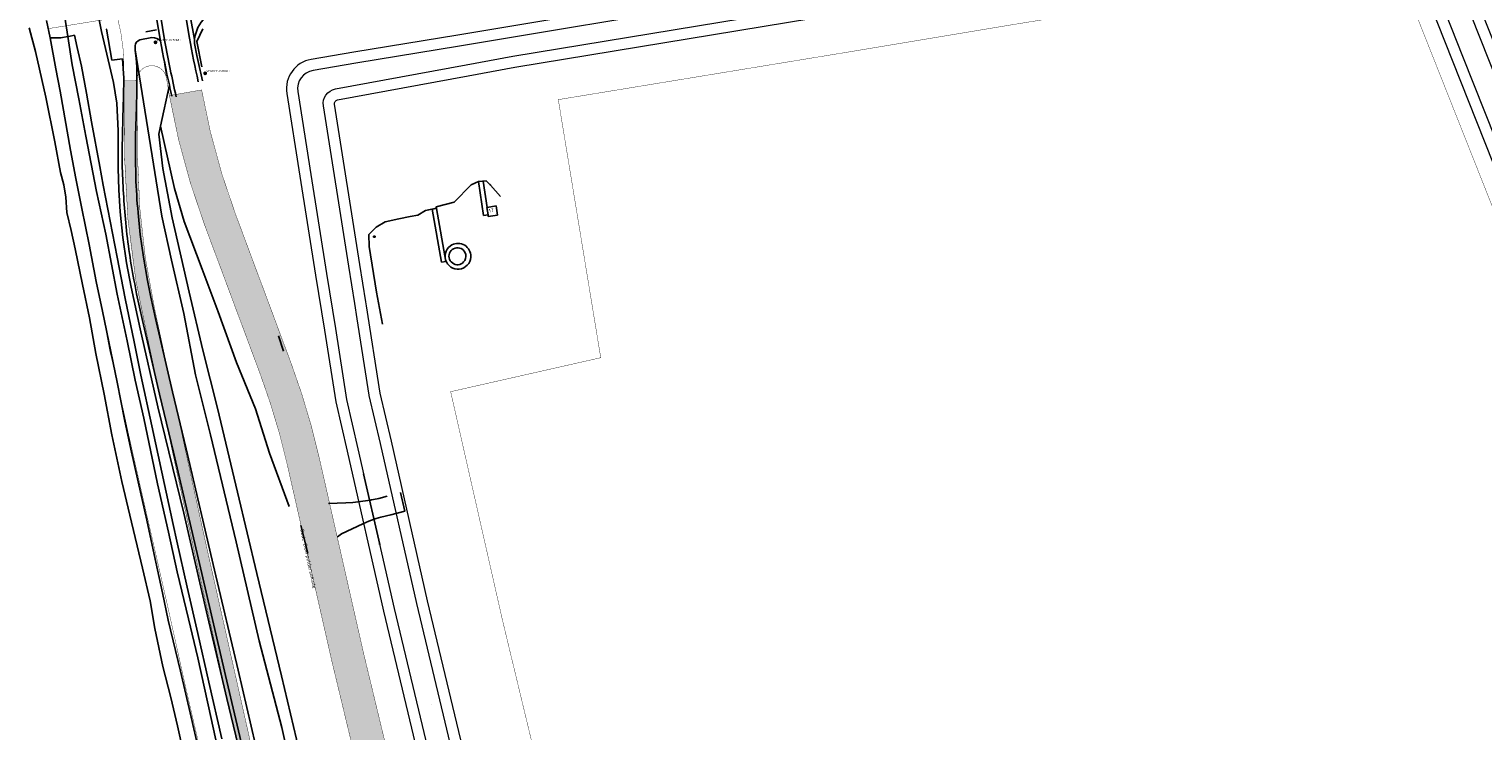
# Model space of a CAD drawing. Header units: metres. Extents: x 102000 to 105000, y 414600 to 420766.
# Tile 135 of 256: x 102642 to 103033, y 419170 to 419359. Entities that reach past the tile are written whole.
import ezdxf

# ---------------------------------------------------------------- set-up
doc = ezdxf.new("R2010")
doc.units = ezdxf.units.M
doc.layers.get('0').update_dxf_attribs({"color": 8})
for name, color, linetype, lineweight in [('00-Ontwerp DKIV', 8, 'Continuous', 0), ('N-WE-GW-TALUDLIJN-G', 90, 'Continuous', 18), ('N-WE-WH-WATERLIJN-G', 150, 'Continuous', 5)]:
    doc.layers.add(name, color=color, linetype=linetype, lineweight=lineweight)
doc.styles.add('MtXpl_NLCS-ISO', font='NLCS-ISO.ttf')
doc.styles.add('NLCS-ISO', font='NLCS-ISO.ttf')

msp = doc.modelspace()

# ---------------------------------------------------------------- hatches: boundary and pattern name
at = {"layer": '00-Ontwerp DKIV', "transparency": 33554623}
h = msp.add_hatch(color=256, dxfattribs=at)
h.dxf.hatch_style = 1
edge = h.paths.add_edge_path()
edge.add_line((103241.9131197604, 418172.8425901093), (103237.0406404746, 418169.0625382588))
edge.add_line((103237.0406404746, 418169.0625382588), (103224.7207035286, 418159.5047756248))
edge.add_line((103224.7207035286, 418159.5047756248), (103195.2889028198, 418136.6716908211))
edge.add_line((103195.2889028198, 418136.6716908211), (103174.0736316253, 418118.9786405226))
edge.add_line((103174.0736316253, 418118.9786405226), (103159.5549371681, 418107.6666447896))
edge.add_arc((103154.6380848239, 418113.9773141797), 7.999999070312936, 239.3557754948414, 307.92334175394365, ccw=False)
edge.add_line((103150.5604401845, 418107.0945240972), (103131.3909357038, 418118.4512788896))
edge.add_line((103131.3909357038, 418118.4512788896), (103050.6966157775, 418168.0179136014))
edge.add_line((103050.6966157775, 418168.0179136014), (102961.6819844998, 418219.857299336))
edge.add_arc((102976.7791524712, 418245.7817186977), 29.99999999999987, 197.9141609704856, 239.7854816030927, ccw=False)
edge.add_line((102948.2336001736, 418236.55396469), (102929.4861876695, 418296.4051814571))
edge.add_line((102929.4861876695, 418296.4051814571), (102902.9877062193, 418381.0216131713))
edge.add_line((102902.9877062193, 418381.0216131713), (102900.7266823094, 418389.5486772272))
edge.add_line((102900.7266823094, 418389.5486772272), (102895.3743327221, 418414.5824286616))
edge.add_line((102895.3743327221, 418414.5824286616), (102885.6588766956, 418462.0334900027))
edge.add_line((102885.6588766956, 418462.0334900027), (102882.4509269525, 418479.3733904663))
edge.add_line((102882.4509269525, 418479.3733904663), (102872.3642225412, 418525.4253037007))
edge.add_line((102872.3642225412, 418525.4253037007), (102857.3462328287, 418587.9850177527))
edge.add_line((102857.3462328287, 418587.9850177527), (102844.7730048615, 418638.8366922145))
edge.add_line((102844.7730048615, 418638.8366922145), (102835.5658846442, 418673.8186302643))
edge.add_line((102835.5658846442, 418673.8186302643), (102826.3591972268, 418710.3748085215))
edge.add_line((102826.3591972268, 418710.3748085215), (102819.4571453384, 418736.3638408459))
edge.add_line((102819.4571453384, 418736.3638408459), (102810.252544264, 418770.5236108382))
edge.add_line((102810.252544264, 418770.5236108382), (102790.875908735, 418834.3267096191))
edge.add_line((102790.875908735, 418834.3267096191), (102768.8902328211, 418906.5949185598))
edge.add_line((102768.8902328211, 418906.5949185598), (102754.8700659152, 418952.2635064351))
edge.add_line((102754.8700659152, 418952.2635064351), (102740.9232739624, 418998.1067016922))
edge.add_line((102740.9232739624, 418998.1067016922), (102726.8498609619, 419048.9763301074))
edge.add_line((102726.8498609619, 419048.9763301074), (102713.8730159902, 419098.9603615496))
edge.add_line((102713.8730159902, 419098.9603615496), (102704.4025370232, 419137.6210568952))
edge.add_line((102704.4025370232, 419137.6210568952), (102698.3227930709, 419162.9847069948))
edge.add_line((102698.3227930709, 419162.9847069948), (102685.2534543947, 419221.2753584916))
edge.add_line((102685.2534543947, 419221.2753584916), (102677.0922743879, 419258.6159082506))
edge.add_line((102677.0922743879, 419258.6159082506), (102673.6520203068, 419274.478539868))
edge.add_arc((102892.4774640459, 419328.1307181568), 225.3067488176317, 180.9500205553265, 193.7761668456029, ccw=False)
edge.add_line((102667.2016862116, 419324.3950811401), (102667.1931324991, 419324.3950145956))
edge.add_line((102667.1931324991, 419324.3950145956), (102667.2017645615, 419323.2854386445))
edge.add_line((102667.2017645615, 419323.2854386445), (102667.1931324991, 419324.3950145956))
edge.add_line((102667.1931324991, 419324.3950145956), (102667.0341468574, 419344.8312250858))
edge.add_line((102667.0341468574, 419344.8312250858), (102670.5355920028, 419344.8584649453))
edge.add_line((102670.5355920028, 419344.8584649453), (102670.7016490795, 419324.417170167))
edge.add_arc((102870.4450583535, 419326.0398074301), 199.7500000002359, 180.4654382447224, 192.2357249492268)
edge.add_line((102675.2325914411, 419283.705952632), (102680.5121660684, 419259.3604543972))
edge.add_line((102680.5121660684, 419259.3604543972), (102688.6707272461, 419222.0318867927))
edge.add_line((102688.6707272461, 419222.0318867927), (102701.7323752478, 419163.7755365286))
edge.add_line((102701.7323752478, 419163.7755365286), (102707.8040947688, 419138.4453629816))
edge.add_line((102707.8040947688, 419138.4453629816), (102717.2667675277, 419099.8165343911))
edge.add_line((102717.2667675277, 419099.8165343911), (102730.2305636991, 419049.8827641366))
edge.add_line((102730.2305636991, 419049.8827641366), (102744.2846954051, 418999.0828297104))
edge.add_line((102744.2846954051, 418999.0828297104), (102758.2176468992, 418953.2851281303))
edge.add_line((102758.2176468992, 418953.2851281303), (102772.2387074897, 418907.6136027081))
edge.add_line((102772.2387074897, 418907.6136027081), (102794.2243834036, 418835.3453937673))
edge.add_line((102794.2243834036, 418835.3453937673), (102813.6068374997, 418771.5231371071))
edge.add_line((102813.6068374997, 418771.5231371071), (102822.8398847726, 418737.2622137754))
edge.add_line((102822.8398847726, 418737.2622137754), (102829.7477150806, 418711.2514233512))
edge.add_line((102829.7477150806, 418711.2514233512), (102838.9553529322, 418674.6914712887))
edge.add_line((102838.9553529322, 418674.6914712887), (102848.1644009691, 418639.7022085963))
edge.add_line((102848.1644009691, 418639.7022085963), (102860.7467689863, 418588.813567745))
edge.add_line((102860.7467689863, 418588.813567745), (102875.7756934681, 418526.2083032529))
edge.add_line((102875.7756934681, 418526.2083032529), (102885.8821181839, 418480.0663548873))
edge.add_line((102885.8821181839, 418480.0663548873), (102889.0944200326, 418462.7029300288))
edge.add_line((102889.0944200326, 418462.7029300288), (102898.8001530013, 418415.2993568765))
edge.add_line((102898.8001530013, 418415.2993568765), (102904.1315561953, 418390.363574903))
edge.add_line((102904.1315561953, 418390.363574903), (102906.370795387, 418381.9186681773))
edge.add_line((102906.370795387, 418381.9186681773), (102927.4990492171, 418314.4594239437))
edge.add_line((102927.4990492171, 418314.4594239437), (102951.4375841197, 418238.0445514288))
edge.add_line((102951.4375841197, 418238.0445514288), (102951.5765119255, 418237.6010760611))
edge.add_arc((102975.290641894, 418245.5156221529), 25.00000000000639, 198.4563346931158, 228.3847819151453)
edge.add_arc((102959.0437761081, 418227.177399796), 0.5010459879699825, 224.6819181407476, 239.4933732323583)
edge.add_line((102958.7894261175, 418226.745713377), (102966.6325121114, 418221.423745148))
edge.add_line((102966.6325121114, 418221.423745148), (103052.7501916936, 418171.4508469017))
edge.add_line((103052.7501916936, 418171.4508469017), (103133.4557704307, 418121.8772964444))
edge.add_line((103133.4557704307, 418121.8772964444), (103152.5992619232, 418110.535920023))
edge.add_arc((103154.6380847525, 418113.9773153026), 4.000000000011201, 239.3557709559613, 307.9233372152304)
edge.add_line((103157.0965109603, 418110.8219800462), (103171.5510412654, 418122.083983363))
edge.add_line((103171.5510412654, 418122.083983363), (103192.8160434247, 418139.8159631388))
edge.add_line((103192.8160434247, 418139.8159631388), (103226.3719450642, 418165.8429789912))
edge.add_line((103226.3719450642, 418165.8429789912), (103230.5305919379, 418169.0685566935))
edge.add_line((103230.5305919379, 418169.0685566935), (103233.8772415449, 418171.6643237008))
edge.add_line((103233.8772415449, 418171.6643237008), (103245.9867525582, 418181.0568424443))
edge.add_arc((103225.1411236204, 418201.2100984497), 28.994723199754, 315.9674964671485, 341.3535761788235)
edge.add_line((103252.6139040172, 418191.9396987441), (103246.3527699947, 418169.469180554))
edge.add_arc((103243.4319817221, 418170.2333672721), 3.01910342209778, 345.3379566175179, 480.2042318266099)
h = msp.add_hatch(color=256, dxfattribs=at)
h.dxf.hatch_style = 1
edge = h.paths.add_edge_path()
edge.add_arc((102773.9157604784, 419092.6426783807), 17.99999999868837, 194.164411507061, 195.1409767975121, ccw=False)
edge.add_line((102756.4630048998, 419088.2379851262), (102754.3904922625, 419096.4499205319))
edge.add_line((102754.3904922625, 419096.4499205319), (102749.8642218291, 419114.3844024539))
edge.add_line((102749.8642218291, 419114.3844024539), (102731.4980901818, 419190.7071760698))
edge.add_line((102731.4980901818, 419190.7071760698), (102719.5571689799, 419243.3950882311))
edge.add_arc((102524.5037485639, 419199.1891702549), 200.000000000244, 12.76951294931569, 20.44205682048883)
edge.add_line((102711.908923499, 419269.0411595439), (102697.0217733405, 419308.9817397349))
edge.add_arc((102875.2440947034, 419375.4109815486), 190.1999999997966, 190.0046267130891, 200.4420568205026, ccw=False)
edge.add_line((102687.9363277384, 419342.3679726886), (102679.2704354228, 419340.8375109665))
edge.add_arc((102875.2440947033, 419375.4109815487), 198.9999999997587, 190.0051114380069, 200.4420568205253)
edge.add_line((102688.7759456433, 419305.9082522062), (102703.6630958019, 419265.9676720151))
edge.add_arc((102524.5037485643, 419199.1891702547), 191.1999999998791, 12.769512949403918, 20.442056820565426, ccw=False)
edge.add_line((102710.9748184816, 419241.4500278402), (102722.9286528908, 419188.7051376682))
edge.add_line((102722.9286528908, 419188.7051376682), (102741.3198466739, 419112.2782151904))
edge.add_line((102741.3198466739, 419112.2782151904), (102750.0382392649, 419077.733250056))
edge.add_line((102750.0382392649, 419077.733250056), (102750.0382496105, 419077.7332090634))
edge.add_line((102750.0382496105, 419077.7332090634), (102750.038266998, 419077.7331401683))
edge.add_line((102750.038266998, 419077.7331401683), (102754.1428453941, 419061.4695323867))
edge.add_line((102754.1428453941, 419061.4695323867), (102762.852379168, 419063.8009563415))
edge.add_line((102762.852379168, 419063.8009563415), (102756.5406111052, 419087.9411696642))

# ---------------------------------------------------------------- linework, layer by layer
for p, q in [((102674.938, 419374.073), (102678.059, 419355.334)), ((102650.858, 419363.628), (102651.975, 419356.726)), ((102659.589, 419365.23), (102660.979, 419358.137)), ((102675.75, 419361.812), (102676.347, 419358.606)), ((102683.466, 419363.225), (102684.683, 419356.309)), ((102686.014, 419355.937), (102684.865, 419362.346)), ((102643.21, 419352.695), (102641.523, 419359.064)), ((102646.182, 419361.032), (102647.153, 419356.431)), ((102660.979, 419358.137), (102662.758, 419350.462)), ((102662.351, 419358.753), (102662.438, 419358.754)), ((102663.816, 419350.34), (102662.351, 419358.753)), ((102672.951, 419358.015), (102675.771, 419358.513)), ((102676.347, 419358.606), (102676.891, 419355.498)), ((102688.213, 419358.784), (102686.61, 419355.428)), ((102647.153, 419356.431), (102650.033, 419356.43)), ((102647.153, 419356.431), (102648.714, 419348.066)), ((102650.033, 419356.43), (102651.975, 419356.726)), ((102652.243, 419356.778), (102651.975, 419356.726)), ((102651.975, 419356.726), (102653.148, 419349.102)), ((102653.733, 419357.067), (102652.243, 419356.778)), ((102654.443, 419353.78), (102653.733, 419357.067)), ((102655.609, 419348.795), (102654.443, 419353.78)), ((102670.097, 419353.127), (102670.091, 419354.255)), ((102671.329, 419355.834), (102674.583, 419356.458)), ((102675.0695409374, 419355.1911326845), (102675.9695405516, 419355.19030141)), ((102686.046, 419354.852), (102685.978, 419355.511)), ((102686.644, 419351.636), (102686.046, 419354.852)), ((102686.61, 419355.428), (102687.983, 419348.56)), ((102646.039, 419340.404), (102643.21, 419352.695)), ((102662.758, 419350.462), (102664.203, 419344.401)), ((102666.661, 419350.74), (102663.816, 419350.34)), ((102666.991, 419345.54), (102666.661, 419350.74)), ((102670.097, 419353.127), (102677.258, 419308.393)), ((102670.098, 419352.989), (102670.097, 419353.127)), ((102670.369, 419350.911), (102670.098, 419352.989)), ((102686.996, 419350.019), (102686.644, 419351.636)), ((102688.147, 419344.793), (102686.996, 419350.019)), ((102648.714, 419348.066), (102649.869, 419342.045)), ((102653.148, 419349.102), (102654.894, 419340.01)), ((102656.938, 419341.457), (102655.609, 419348.795)), ((102688.4400473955, 419346.8619647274), (102689.3400470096, 419346.8611334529)), ((102649.869, 419342.045), (102652.687, 419326.126)), ((102664.203, 419344.401), (102665.11, 419338.801)), ((102666.947, 419340.51), (102666.991, 419345.54)), ((102676.885, 419332.57), (102679.248, 419343.695)), ((102648.445, 419328.407), (102646.039, 419340.404)), ((102654.894, 419340.01), (102656.798, 419329.883)), ((102658.329, 419333.815), (102656.938, 419341.457)), ((102665.11, 419338.801), (102665.488, 419331.392)), ((102666.755, 419334.884), (102666.947, 419340.51)), ((102670.384, 419337.855), (102670.516, 419341.749)), ((102666.613, 419330.169), (102666.755, 419334.884)), ((102670.151, 419330.003), (102670.384, 419337.855)), ((102660.558, 419321.798), (102658.329, 419333.815)), ((102665.488, 419331.392), (102665.453, 419321.302)), ((102676.43, 419330.427), (102676.885, 419332.57)), ((102677.455, 419321.182), (102676.43, 419330.427)), ((102676.885, 419332.57), (102680.673, 419315.797)), ((102649.935, 419320.143), (102648.445, 419328.407)), ((102656.798, 419329.883), (102659.68, 419314.992)), ((102666.536, 419326.681), (102666.613, 419330.169)), ((102666.58, 419322.38), (102666.536, 419326.681)), ((102670.112, 419324.087), (102670.151, 419330.003)), ((102652.687, 419326.126), (102654.067, 419318.503)), ((102670.213, 419318.923), (102670.112, 419324.087)), ((102650.843, 419316.83), (102649.935, 419320.143)), ((102654.067, 419318.503), (102655.682, 419310.475)), ((102661.491, 419316.737), (102660.558, 419321.798)), ((102665.453, 419321.302), (102665.687, 419315.485)), ((102679.971, 419307.922), (102677.455, 419321.182)), ((102651.366, 419313.486), (102650.843, 419316.83)), ((102659.68, 419314.992), (102662.172, 419303.53)), ((102663.345, 419307.029), (102661.491, 419316.737)), ((102665.687, 419315.485), (102665.996, 419309.511)), ((102680.673, 419315.797), (102683.207, 419306.944)), ((102760.447, 419316.864), (102755.858, 419312.111)), ((102755.858, 419312.111), (102760.447, 419316.864)), ((102760.447, 419316.864), (102762.4055781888, 419317.6972459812)), ((102762.405, 419317.697), (102760.447, 419316.864)), ((102762.412, 419317.698), (102762.405, 419317.697)), ((102762.4055781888, 419317.6972459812), (102764.4544924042, 419317.9378198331)), ((102763.681, 419317.847), (102762.412, 419317.698)), ((102763.719, 419308.607), (102762.412, 419317.698)), ((102763.697, 419317.848), (102763.681, 419317.847)), ((102764.49, 419317.901), (102763.697, 419317.848)), ((102763.697, 419317.848), (102764.69, 419310.751)), ((102764.4544924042, 419317.9378198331), (102765.41, 419316.947)), ((102765.41, 419316.947), (102764.49, 419317.901)), ((102765.504, 419316.926), (102765.41, 419316.947)), ((102765.41, 419316.947), (102765.504, 419316.926)), ((102765.504, 419316.926), (102765.628, 419316.747)), ((102765.628, 419316.747), (102768.344874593, 419313.6502201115)), ((102651.673, 419309.368), (102651.366, 419313.486)), ((102755.858, 419312.111), (102751.055, 419310.92)), ((102751.055, 419310.92), (102755.858, 419312.111)), ((102751.055, 419310.92), (102751.143, 419310.418)), ((102751.1264873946, 419310.5121969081), (102751.055, 419310.92)), ((102764.69, 419310.751), (102764.65, 419310.745)), ((102764.65, 419310.745), (102764.959, 419308.754)), ((102767.131, 419311.13), (102764.69, 419310.751)), ((102767.511, 419308.683), (102767.131, 419311.13)), ((102652.815, 419304.567), (102651.673, 419309.368)), ((102655.682, 419310.475), (102657.672, 419300.795)), ((102665.249, 419297.342), (102663.345, 419307.029)), ((102665.996, 419309.511), (102666.729, 419302.635)), ((102671.412, 419303.475), (102670.849, 419309.307)), ((102677.258, 419308.393), (102679.844, 419296.537)), ((102684.625, 419287.924), (102679.971, 419307.922)), ((102683.207, 419306.944), (102688.05, 419294.105)), ((102737.321, 419306.903), (102734.841, 419305.452)), ((102734.841, 419305.452), (102737.321, 419306.903)), ((102740.961, 419307.687), (102737.321, 419306.903)), ((102737.321, 419306.903), (102740.961, 419307.687)), ((102744.057, 419308.316), (102740.961, 419307.687)), ((102740.961, 419307.687), (102744.057, 419308.316)), ((102746.059, 419308.631), (102744.057, 419308.316)), ((102744.057, 419308.316), (102746.059, 419308.631)), ((102748.168, 419309.878), (102746.059, 419308.631)), ((102746.059, 419308.631), (102748.168, 419309.878)), ((102748.168, 419309.878), (102751.1264873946, 419310.5121969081)), ((102749.964, 419310.263), (102748.168, 419309.878)), ((102751.143, 419310.418), (102749.964, 419310.263)), ((102752.421, 419296.025), (102749.964, 419310.263)), ((102751.143, 419310.418), (102753.578, 419296.224)), ((102764.959, 419308.754), (102763.719, 419308.607)), ((102764.959, 419308.754), (102765.03, 419308.298)), ((102765.03, 419308.298), (102767.511, 419308.683)), ((102653.911, 419299.551), (102652.815, 419304.567)), ((102662.172, 419303.53), (102665.202, 419287.43)), ((102672.273, 419297.311), (102671.412, 419303.475)), ((102734.841, 419305.452), (102732.908, 419303.431)), ((102732.908, 419303.431), (102734.841, 419305.452)), ((102732.908, 419303.431), (102733.013, 419300.193)), ((102733.013, 419300.193), (102732.908, 419303.431)), ((102734.198, 419302.738), (102734.648, 419303.038)), ((102734.648, 419302.738), (102734.198, 419303.038)), ((102734.648, 419303.038), (102734.198, 419303.038)), ((102734.198, 419303.038), (102734.198, 419302.738)), ((102734.648, 419302.738), (102734.648, 419303.038)), ((102655.882, 419290.007), (102653.911, 419299.551)), ((102657.672, 419300.795), (102659.543, 419290.807)), ((102666.729, 419302.635), (102667.725, 419295.846)), ((102733.013, 419300.193), (102734.923, 419287.959)), ((102734.923, 419287.959), (102733.013, 419300.193)), ((102734.198, 419302.738), (102734.648, 419302.738)), ((102667.41, 419286.21), (102665.249, 419297.342)), ((102667.725, 419295.846), (102668.997, 419289.246)), ((102673.389, 419291.067), (102672.273, 419297.311)), ((102679.844, 419296.537), (102683.165, 419282.151)), ((102753.578, 419296.224), (102752.421, 419296.025)), ((102688.05, 419294.105), (102692.35, 419282.606)), ((102657.806, 419281.049), (102655.882, 419290.007)), ((102659.543, 419290.807), (102661.291, 419282.824)), ((102665.202, 419287.43), (102667.904, 419274.835)), ((102668.997, 419289.246), (102671.416, 419278.091)), ((102670.446, 419287.443), (102669.931, 419290.204)), ((102671.991, 419280.332), (102670.446, 419287.443)), ((102674.227, 419286.623), (102673.389, 419291.067)), ((102688.216, 419272.293), (102684.625, 419287.924)), ((102734.923, 419287.959), (102736.542, 419279.283)), ((102736.542, 419279.283), (102734.923, 419287.959)), ((102669.797, 419274.544), (102667.41, 419286.21)), ((102675.498, 419280.882), (102674.227, 419286.623)), ((102659.509, 419271.439), (102657.806, 419281.049)), ((102661.291, 419282.824), (102665.174, 419263.693)), ((102676.631, 419260.457), (102671.991, 419280.332)), ((102680.13, 419261.06), (102675.498, 419280.882)), ((102683.165, 419282.151), (102686.302, 419265.704)), ((102692.35, 419282.606), (102697.297, 419269.028)), ((102671.416, 419278.091), (102676.195, 419257.075)), ((102709.95, 419272.023), (102708.599, 419276.157)), ((102667.904, 419274.835), (102670.101, 419264.207)), ((102671.588, 419265.619), (102669.797, 419274.544)), ((102692.174, 419256.689), (102688.216, 419272.293)), ((102661.705, 419260.487), (102659.509, 419271.439)), ((102697.297, 419269.028), (102702.387, 419256.504)), ((102670.101, 419264.207), (102672.359, 419253.982)), ((102674.549, 419251.916), (102671.588, 419265.619)), ((102686.302, 419265.704), (102690.363, 419249.562)), ((102663.817, 419249.506), (102661.705, 419260.487)), ((102665.174, 419263.693), (102667.2, 419253.644)), ((102680.333, 419244.882), (102676.631, 419260.457)), ((102683.791, 419245.735), (102680.13, 419261.06)), ((102676.195, 419257.075), (102683.156, 419228.434)), ((102697.597, 419234.133), (102692.174, 419256.689)), ((102702.387, 419256.504), (102706.2, 419244.612)), ((102667.2, 419253.644), (102668.925, 419245.68)), ((102672.359, 419253.982), (102676.082, 419236.379)), ((102666.474, 419236.958), (102663.817, 419249.506)), ((102677.263, 419239.472), (102674.549, 419251.916)), ((102690.363, 419249.562), (102697.259, 419220.751)), ((102668.925, 419245.68), (102670.864, 419236.91)), ((102687.966, 419212.199), (102680.333, 419244.882)), ((102691.376, 419213.089), (102683.791, 419245.735)), ((102706.2, 419244.612), (102711.505, 419230.274)), ((102668.605, 419227.894), (102666.474, 419236.958)), ((102670.864, 419236.91), (102673.203, 419226.581)), ((102680.319, 419225.383), (102677.263, 419239.472)), ((102731.506, 419239.06), (102735.871, 419219.98)), ((102676.082, 419236.379), (102678.992, 419223.335)), ((102702.737, 419212.201), (102697.597, 419234.133)), ((102735.555, 419232.402), (102737.867, 419233.019)), ((102742.614, 419228.978), (102741.4, 419233.961)), ((102741.4, 419233.961), (102742.614, 419228.978)), ((102726.708, 419231.181), (102722.095, 419231.072)), ((102728.582, 419231.322), (102726.708, 419231.181)), ((102733.384, 419231.968), (102728.582, 419231.322)), ((102733.636, 419232.01), (102733.384, 419231.968)), ((102733.636, 419232.01), (102734.198, 419232.102)), ((102734.198, 419232.102), (102735.555, 419232.402)), ((102738.797, 419228.006), (102742.614, 419228.978)), ((102742.614, 419228.978), (102738.797, 419228.006)), ((102671.994, 419213.674), (102668.605, 419227.894)), ((102673.203, 419226.581), (102675.156, 419217.358)), ((102681.275, 419220.878), (102680.319, 419225.383)), ((102683.156, 419228.434), (102689.535, 419200.717)), ((102714.618, 419225.151), (102716.476, 419217.652)), ((102725.574, 419222.907), (102731.245, 419225.562)), ((102731.245, 419225.562), (102732.891, 419226.276)), ((102732.891, 419226.276), (102734.376, 419226.851)), ((102734.376, 419226.851), (102734.904, 419226.994)), ((102736.126, 419227.326), (102734.904, 419226.994)), ((102738.797, 419228.006), (102736.126, 419227.326)), ((102678.992, 419223.335), (102681.339, 419212.671)), ((102684.058, 419208.498), (102681.275, 419220.878)), ((102697.259, 419220.751), (102703.41, 419194.066)), ((102724.448, 419222.096), (102725.574, 419222.907)), ((102675.156, 419217.358), (102677.449, 419206.998)), ((102735.777, 419220.253), (102735.781, 419220.024)), ((102674.048, 419204.8), (102671.994, 419213.674)), ((102697.724, 419186.141), (102691.376, 419213.089)), ((102681.339, 419212.671), (102684.392, 419199.966)), ((102694.377, 419184.772), (102687.966, 419212.199)), ((102709.413, 419184.691), (102702.737, 419212.201)), ((102677.449, 419206.998), (102678.941, 419199.656)), ((102686.95, 419196.066), (102684.058, 419208.498)), ((102675.364, 419197.377), (102674.048, 419204.8)), ((102677.532, 419187.169), (102675.364, 419197.377)), ((102678.941, 419199.656), (102682.205, 419185.91)), ((102684.392, 419199.966), (102686.895, 419189.512)), ((102689.535, 419200.717), (102694.668, 419178.529)), ((102689.849, 419182.932), (102686.95, 419196.066)), ((102703.41, 419194.066), (102709.487, 419170.776)), ((102686.895, 419189.512), (102690.537, 419173.137)), ((102679.636, 419178.849), (102677.532, 419187.169)), ((102682.205, 419185.91), (102685.156, 419173.553)), ((102704.161, 419158.561), (102697.724, 419186.141)), ((102693.364, 419167.662), (102689.849, 419182.932)), ((102700.971, 419156.675), (102694.377, 419184.772)), ((102714.217, 419164.194), (102709.413, 419184.691)), ((102681.481, 419171.18), (102679.636, 419178.849)), ((102694.668, 419178.529), (102700.199, 419155.655)), ((102749.793, 419177.021), (102749.766, 419177.017)), ((102683.985, 419159.49), (102681.481, 419171.18)), ((102685.156, 419173.553), (102687.85, 419161.801)), ((102690.537, 419173.137), (102692.63, 419163.306)), ((102709.487, 419170.776), (102716.747, 419138.645))]:
    msp.add_line(p, q)
for centre, radius in [((102675.519540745, 419355.190717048), 0.299999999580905), ((102675.519540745, 419355.190717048), 0.1118129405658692), ((102688.8900472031, 419346.8615490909), 0.299999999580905), ((102688.8900472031, 419346.8615490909), 0.1118129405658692)]:
    msp.add_circle(centre, radius)
for centre, radius, start, end in [((102695.6851805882, 419354.9140513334), 9.725130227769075, 134.2177465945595, 173.9621104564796), ((102671.6654362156, 419354.295399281), 1.5749544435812, 102.3343715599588, 181.4698597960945), ((102674.7106759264, 419353.5105458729), 2.950218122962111, 42.35044544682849, 92.48035121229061), ((102909.9423067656, 419395.9003384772), 236.527504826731, 189.8351818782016, 192.751074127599), ((103064.7746584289, 419426.4129510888), 393.1936135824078, 190.4148120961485, 192.6157415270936), ((102991.1162973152, 419410.8569101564), 311.2504461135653, 190.0934442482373, 192.2953100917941), ((102693.6100000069, 419355.0805633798), 7.644128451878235, 173.5671609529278, 176.7719991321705), ((102554.5954839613, 419344.4712888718), 115.9524768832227, 358.6547075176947, 3.183702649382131), ((102935.6937174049, 419401.9675353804), 262.9830685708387, 192.8020178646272, 193.4720742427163), ((102874.7634254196, 419326.9191489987), 208.2329044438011, 181.2490565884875, 185.6075140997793), ((102837.3049068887, 419325.1453873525), 167.2077254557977, 182.1326698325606, 185.4353666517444), ((102839.4000231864, 419323.4547851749), 172.7002157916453, 185.6100665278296, 191.1007438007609), ((102756.8712498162, 419297.5802088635), 3.466397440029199, 125.790911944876, 6.406578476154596), ((102756.7367488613, 419297.599364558), 2.277483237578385, 64.61786244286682, 317.1331596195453), ((102756.870873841, 419297.5793604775), 3.466865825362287, 6.419818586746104, 125.7776718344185), ((102756.7416261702, 419297.6003016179), 2.274549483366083, 317.032278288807, 64.71874377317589)]:
    msp.add_arc(centre, radius, start, end)
at = {"layer": '00-Ontwerp DKIV', "transparency": 33554687, "const_width": 0.1}
msp.add_lwpolyline([(102783.8625444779, 419339.7550607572), (102860.5844537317, 419352.360083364), (102905.0126289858, 419359.7647792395), (102942.7711815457, 419365.9271542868), (103009.106761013, 419376.4852713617), (103046.3728878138, 419282.4817566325), (103076.1803244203, 419171.1296898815), (103042.0048971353, 419159.7480639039), (102794.7252537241, 419093.5546603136), (102787.1487679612, 419123.5750377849), (102768.8919983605, 419199.4433436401), (102754.9096732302, 419261.1387108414), (102795.275783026, 419270.2870812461)], close=True, dxfattribs=at)
for points in [[(102698.3227930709, 419162.9847069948), (102685.2534543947, 419221.2753584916), (102677.0922743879, 419258.6159082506), (102673.6520203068, 419274.478539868, -0.05602312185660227), (102667.2016862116, 419324.3950811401), (102667.0845315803, 419338.6853887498), (102667.0341468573, 419344.8312250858), (102666.9990723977, 419349.3397393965, 0.06383805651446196), (102665.2883528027, 419361.8757634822), (102646.8403178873, 419358.8865961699), (102650.9124147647, 419335.8292713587), (102650.8924383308, 419335.8257433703), (102655.802997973, 419310.219002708), (102659.525999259, 419291.79500301), (102663.244000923, 419271.94599764), (102665.579996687, 419262.315999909), (102668.258999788, 419249.834999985), (102672.573998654, 419230.696001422), (102678.639001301, 419204.067002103), (102683.652003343, 419181.481002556), (102689.253001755, 419157.349000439)], [(102741.3198466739, 419112.2782151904), (102722.9286528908, 419188.7051376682), (102710.9748184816, 419241.4500278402, 0.03349030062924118), (102703.6630958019, 419265.9676720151), (102688.7759456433, 419305.9082522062, -0.0455712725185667), (102679.2704354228, 419340.8375109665, -0.002807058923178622), (102678.8945988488, 419343.0400767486), (102678.4821835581, 419345.5416297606, 0.9252296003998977), (102670.5355920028, 419344.8584649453), (102670.5807237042, 419339.3028425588), (102670.7016490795, 419324.417170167, 0.0514027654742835), (102675.2325914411, 419283.705952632), (102680.5121660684, 419259.3604543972), (102688.6707272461, 419222.0318867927), (102701.7323752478, 419163.7755365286)], [(102698.3227930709, 419162.9847069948), (102685.2534543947, 419221.2753584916), (102677.0922743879, 419258.6159082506), (102673.6520203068, 419274.478539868, -0.0560231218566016), (102667.2016862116, 419324.3950811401), (102667.1931324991, 419324.3950145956), (102667.2017645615, 419323.2854386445), (102667.1931324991, 419324.3950145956), (102667.0341468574, 419344.8312250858), (102670.5355920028, 419344.8584649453), (102670.7016490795, 419324.417170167, 0.05140276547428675), (102675.2325914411, 419283.705952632), (102680.5121660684, 419259.3604543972), (102688.6707272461, 419222.0318867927), (102701.7323752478, 419163.7755365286)]]:
    msp.add_lwpolyline(points, format="xyb", dxfattribs=at)
for points in [[(102665.2883528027, 419361.8757634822, -0.06383805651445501), (102666.9990723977, 419349.3397393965), (102667.0341468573, 419344.8312250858), (102670.5355920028, 419344.8584649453, -0.9252296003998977), (102678.4821835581, 419345.5416297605), (102675.5160633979, 419363.5329772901), (102665.2883528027, 419361.8757634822, -0.06383805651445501)], [(102756.5406111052, 419087.9411696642, -0.004261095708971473), (102756.4630048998, 419088.2379851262), (102754.3904922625, 419096.4499205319), (102749.8642218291, 419114.3844024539), (102731.4980901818, 419190.7071760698), (102719.5571689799, 419243.3950882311, 0.0334903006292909), (102711.908923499, 419269.0411595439), (102697.0217733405, 419308.9817397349, -0.04557339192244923), (102687.9363277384, 419342.3679726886), (102679.2704354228, 419340.8375109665, 0.0455712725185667), (102688.7759456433, 419305.9082522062), (102703.6630958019, 419265.9676720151, -0.03349030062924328), (102710.9748184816, 419241.4500278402), (102722.9286528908, 419188.7051376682), (102741.3198466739, 419112.2782151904), (102750.0382392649, 419077.733250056, 7.672815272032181e-07), (102750.0382496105, 419077.7332090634), (102750.038266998, 419077.7331401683), (102754.1428453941, 419061.4695323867), (102762.852379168, 419063.8009563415), (102756.5406111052, 419087.9411696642, -0.004261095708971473)]]:
    msp.add_lwpolyline(points, format="xyb", close=True, dxfattribs=at)
at = {"layer": 'N-WE-GW-TALUDLIJN-G', "color": 8, "transparency": 33554687, "flags": 128}
for points in [[(103062.2544381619, 419287.7357647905), (103022.0434946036, 419389.1675568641, 0.273084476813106), (103009.9995968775, 419398.5187347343, 0.07237371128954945), (103005.6804599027, 419398.4432932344), (102987.7450616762, 419395.4793237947), (102970.7123540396, 419392.4377688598), (102948.1773841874, 419388.8501119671), (102914.3111727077, 419383.271409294), (102881.660581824, 419377.849772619), (102849.1577682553, 419372.4526743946), (102807.5556983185, 419365.5446429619), (102785.8445761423, 419361.9395070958), (102756.7999727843, 419357.1166453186), (102728.9013796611, 419352.4911532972), (102717.4230402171, 419350.5780978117, 0.4118702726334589), (102710.8368029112, 419341.434981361), (102714.3713744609, 419319.1275162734), (102718.591560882, 419292.4929836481), (102720.9386646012, 419277.6798914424), (102723.9886138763, 419258.430985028), (102727.0637587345, 419245.1101073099), (102736.8169217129, 419202.0754213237), (102757.3406589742, 419116.2268848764)], [(102769.1884839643, 419119.1380538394), (102748.6992776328, 419204.8421512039), (102738.9560740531, 419247.8328489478), (102735.9716953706, 419260.7605467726), (102732.2559490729, 419284.2114458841), (102732.2540229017, 419284.2111315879), (102732.0801916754, 419285.3206898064), (102730.4829177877, 419295.4014396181), (102723.6488096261, 419338.5330121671, -0.4068302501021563), (102724.4550828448, 419339.6729161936), (102759.6177585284, 419346.1592350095), (102772.1752758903, 419348.4756702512), (102858.8702190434, 419362.7192120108), (102870.9825821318, 419364.7379391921), (102903.3038926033, 419370.1248242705), (102941.1003236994, 419376.2933812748), (103007.4793173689, 419386.8584082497, -0.3512653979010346), (103010.5223554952, 419385.1250997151), (103024.3080607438, 419350.3507655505), (103050.6523474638, 419283.8975073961)]]:
    msp.add_lwpolyline(points, format="xyb", dxfattribs=at)
at = {"layer": 'N-WE-WH-WATERLIJN-G', "color": 8}
for points in [[(103059.4014649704, 419286.791931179), (103019.25464777, 419388.0619650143, 0.2730844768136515), (103009.619529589, 419395.5429073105, 0.07231980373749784), (103006.1667604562, 419395.4829689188), (102988.253338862, 419392.522631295), (102971.211920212, 419389.479520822), (102948.657029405, 419385.888692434), (102914.8006895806, 419380.3116158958), (102882.1520035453, 419374.8902955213), (102849.6491899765, 419369.4931972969), (102808.0471200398, 419362.5851658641), (102786.3359978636, 419358.9800299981), (102757.2913945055, 419354.1571682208), (102729.392071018, 419349.531555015), (102717.9162371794, 419347.6189160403, 0.4118702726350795), (102713.7998388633, 419341.9044682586), (102717.3344104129, 419319.5970031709), (102721.5545968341, 419292.9624705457), (102723.9017005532, 419278.14937834), (102726.9352732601, 419259.00382808), (102729.9882315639, 419245.7790578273), (102739.7388125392, 419202.7557646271), (102760.2540585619, 419116.9427460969)], [(102766.2733335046, 419118.4295163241), (102745.7790322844, 419204.1549250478), (102745.7789511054, 419204.1549056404), (102745.7773868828, 419204.1618075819), (102745.7757414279, 419204.1686903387), (102745.7758228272, 419204.1687087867), (102736.0316012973, 419247.1638981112), (102733.0344285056, 419260.1470173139), (102733.031586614, 419260.1463612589), (102733.0250359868, 419260.1877037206), (102733.0156205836, 419260.2284892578), (102733.018501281, 419260.2289456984), (102729.7645667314, 419280.7652484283), (102729.7574671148, 419280.7640899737), (102729.1167478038, 419284.8537773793), (102727.5198818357, 419294.9319527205), (102720.685773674, 419338.0635252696, -0.4068302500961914), (102723.9108665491, 419342.6231413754), (102759.0735422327, 419349.1094601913), (102771.6599361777, 419351.4312221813), (102858.3804377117, 419365.678963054)]]:
    msp.add_lwpolyline(points, format="xyb", dxfattribs=at)
msp.add_lwpolyline([(103013.3112023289, 419386.2306915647), (103027.0969075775, 419351.4563574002), (103053.5053205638, 419284.8413412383)], dxfattribs=at)

# ---------------------------------------------------------------- texts
at = {"style": 'MtXpl_NLCS-ISO'}
for s, rotation, p in [('1T', 8.823550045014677, (102765.2354165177, 419309.3177526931)), ('Oude Beerpoldersekade', 281.994799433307, (102714.4291025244, 419224.1583711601))]:
    msp.add_text(s, height=1, rotation=rotation, dxfattribs=at).set_placement(p)
at = {"style": 'NLCS-ISO'}
for p in [(102675.8200894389, 419355.4933149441), (102689.1905958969, 419347.164146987)]:
    msp.add_attdef('VERKEERSBORD', p, 'B09', height=0.5999999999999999, dxfattribs=at)

doc.saveas('drawing.dxf')
